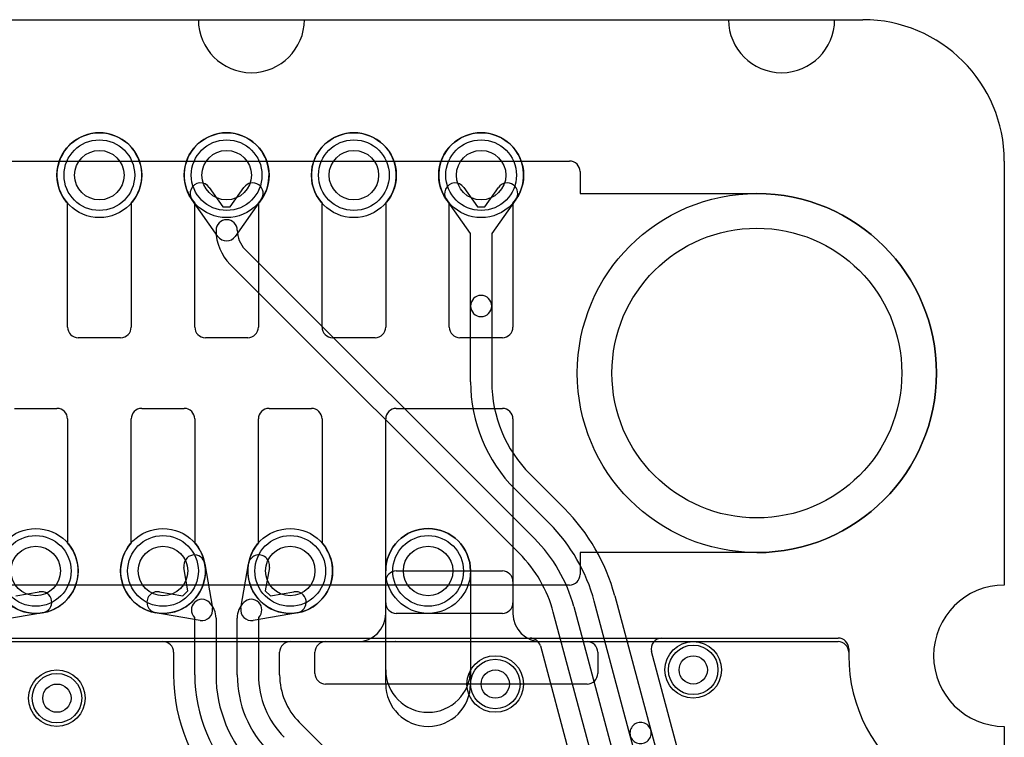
# Model space of a CAD drawing. Extents: x 0 to 20.5, y -6 to 27.
# Tile 14 of 14: x 13 to 20, y 21.9 to 27. Entities that reach past the tile are written whole.
import ezdxf

# ---------------------------------------------------------------- set-up
doc = ezdxf.new("R2010")
doc.units = 0
for name, color, linetype in [('Hole', 1, 'CONTINUOUS'), ('L1', 3, 'CONTINUOUS'), ('L2', 3, 'CONTINUOUS'), ('L3', 3, 'CONTINUOUS'), ('L4', 3, 'CONTINUOUS'), ('Outline', 7, 'CONTINUOUS'), ('PartsArea-A', 111, 'CONTINUOUS'), ('PartsArea-B', 111, 'CONTINUOUS'), ('Resist-A', 2, 'CONTINUOUS'), ('Resist-B', 2, 'CONTINUOUS')]:
    doc.layers.add(name, color=color, linetype=linetype)

msp = doc.modelspace()

# ---------------------------------------------------------------- linework, layer by layer
at = {"layer": 'Hole'}
for centre, radius in [((13.6, 25.9), 0.175), ((14.5, 25.9), 0.175), ((15.4, 25.9), 0.175), ((16.3, 25.9), 0.175), ((18.25, 24.5), 1.025), ((13.15, 23.1), 0.175), ((14.05, 23.1), 0.175), ((14.95, 23.1), 0.175), ((15.925, 23.1), 0.175), ((17.8, 22.4), 0.1), ((16.4, 22.3), 0.1), ((13.3, 22.2), 0.1)]:
    msp.add_circle(centre, radius, dxfattribs=at)
at = {"layer": 'L1'}
for p, q in [((13.375, 24.825), (13.375, 25.70157)), ((13.825, 25.70157), (13.825, 24.825)), ((14.275, 24.825), (14.275, 25.70157)), ((14.725, 25.70157), (14.725, 24.825)), ((15.175, 24.825), (15.175, 25.70157)), ((15.625, 25.70157), (15.625, 24.825)), ((16.075, 24.825), (16.075, 25.70157)), ((16.525, 25.70157), (16.525, 24.825)), ((13.75, 24.75), (13.45, 24.75)), ((14.65, 24.75), (14.35, 24.75)), ((15.55, 24.75), (15.25, 24.75)), ((16.45, 24.75), (16.15, 24.75)), ((13, 24.25), (13.3, 24.25)), ((13.9, 24.25), (14.2, 24.25)), ((14.8, 24.25), (15.1, 24.25)), ((15.7, 24.25), (16.45, 24.25)), ((13.375, 24.175), (13.375, 23.29843)), ((13.825, 23.29843), (13.825, 24.175)), ((14.275, 24.175), (14.275, 23.29843)), ((14.725, 23.29843), (14.725, 24.175)), ((15.175, 24.175), (15.175, 23.29843)), ((15.625, 22.875), (15.625, 24.175)), ((16.525, 24.175), (16.525, 22.875)), ((14.22632, 22.95989), (14.19783, 23.12544)), ((14.34565, 23.15088), (14.39967, 22.83696)), ((14.60033, 22.83696), (14.65435, 23.15088)), ((14.80217, 23.12544), (14.77368, 22.95989)), ((15.69997, 23.1), (16.45003, 23.1)), ((15.625, 22.8), (15.625, 23.02503)), ((16.525, 23.02503), (16.525, 22.8)), ((14.02456, 22.95217), (14.19011, 22.92368)), ((14.19011, 22.92368), (14.22632, 22.95989)), ((14.77368, 22.95989), (14.80989, 22.92368)), ((14.80989, 22.92368), (14.97544, 22.95217)), ((14.31304, 22.75033), (13.99912, 22.80435)), ((15.00088, 22.80435), (14.68696, 22.75033)), ((16.45, 22.8), (15.7, 22.8)), ((14.275, 22.36493), (14.275, 22.76572)), ((14.425, 22.76572), (14.425, 22.36493)), ((14.575, 22.36495), (14.575, 22.76571)), ((14.725, 22.76573), (14.725, 22.36495)), ((9.85001, 22.6), (14.04999, 22.6)), ((14.95001, 22.59996), (18.82503, 22.59996)), ((15.19997, 22.6), (15.425, 22.6)), ((16.725, 22.6), (17.05003, 22.6)), ((14.12496, 22.52503), (14.12496, 22.36493)), ((14.87504, 22.36495), (14.87504, 22.52499)), ((15.125, 22.37497), (15.125, 22.52503)), ((17.125, 22.52503), (17.125, 22.37497)), ((18.9, 22.52499), (18.9, 22.5)), ((17.05003, 22.3), (15.19997, 22.3)), ((15.84158, 21.20168), (15.01416, 22.0291))]:
    msp.add_line(p, q, dxfattribs=at)
for centre, radius in [((13.6, 25.9), 0.3), ((14.5, 25.9), 0.3), ((15.4, 25.9), 0.3), ((16.3, 25.9), 0.3), ((13.15, 23.1), 0.3), ((14.05, 23.1), 0.3), ((14.95, 23.1), 0.3), ((15.925, 23.1), 0.3), ((17.8, 22.4), 0.2), ((16.4, 22.3), 0.2), ((13.3, 22.2), 0.2)]:
    msp.add_circle(centre, radius, dxfattribs=at)
for centre, radius, start, end in [((13.6, 25.9), 0.3, -41.409429, -138.590571), ((14.5, 25.9), 0.3, -41.409429, -138.590571), ((15.4, 25.9), 0.3, -41.409429, -138.590571), ((16.3, 25.9), 0.3, -41.409429, -138.590571), ((13.45, 24.825), 0.075, 180, -90), ((13.75, 24.825), 0.075, -90, 0), ((14.35, 24.825), 0.075, 180, -90), ((14.65, 24.825), 0.075, -90, 0), ((15.25, 24.825), 0.075, 180, -90), ((15.55, 24.825), 0.075, -90, 0), ((16.15, 24.825), 0.075, 180, -90), ((16.45, 24.825), 0.075, -90, 0), ((13.3, 24.175), 0.075, 0, 90), ((13.9, 24.175), 0.075, 90, 180), ((14.2, 24.175), 0.075, 0, 90), ((14.8, 24.175), 0.075, 90, 180), ((15.1, 24.175), 0.075, 0, 90), ((15.7, 24.175), 0.075, 90, 180), ((16.45, 24.175), 0.075, 0, 90), ((13.15, 23.1), 0.3, 138.590571, 41.409429), ((14.05, 23.1), 0.3, 138.590571, 41.409429), ((14.95, 23.1), 0.3, 138.590571, 41.409429), ((14.27174, 23.13816), 0.075, 9.765013, -170.236052), ((14.72826, 23.13816), 0.075, -9.765013, 170.236052), ((15.69997, 23.02503), 0.07497, 90, 180), ((16.45003, 23.02503), 0.07497, 0, 90), ((14.01184, 22.87826), 0.075, 80.234987, -99.763948), ((14.98816, 22.87826), 0.075, -80.234987, 99.763948), ((14.32576, 22.82424), 0.075, 45.005402, -134.995104), ((14.26725, 22.76572), 0.15775, 0, 45.005136), ((14.73275, 22.76573), 0.15775, 135, -179.992736), ((14.67423, 22.82425), 0.075, -45, 135), ((15.7, 22.875), 0.075, 180, -90), ((16.45, 22.875), 0.075, -90, 0), ((14.26725, 22.76572), 0.00775, 0, 45), ((14.32576, 22.82424), 0.075, -99.765013, 9.765013), ((14.67424, 22.82424), 0.075, 170.234987, -80.234987), ((14.73275, 22.76573), 0.00775, 135, 180), ((15.425, 22.8), 0.2, -90, 0), ((16.725, 22.8), 0.2, 180, -90), ((14.04999, 22.52503), 0.07497, 0, 90), ((14.95001, 22.52499), 0.07497, 90, 180), ((15.19997, 22.52503), 0.07497, 90, 180), ((17.05003, 22.52503), 0.07497, 0, 90), ((18.82503, 22.52499), 0.07497, 0, 90), ((20, 22.5), 1.1, 180, -125.062172), ((15.35, 22.36495), 1.22504, -179.999065, -134.999669), ((15.35, 22.36494), 1.075, -179.999467, -135), ((15.35, 22.36494), 0.925, -179.999381, -135), ((15.35, 22.36495), 0.775, 180, -134.999477), ((15.35, 22.36495), 0.625, 180, -134.999352), ((15.35, 22.36495), 0.47496, 180, -134.999147), ((15.19997, 22.37497), 0.07497, 180, -90), ((17.05003, 22.37497), 0.07497, -90, 0)]:
    msp.add_arc(centre, radius, start, end, dxfattribs=at)
at = {"layer": 'L2'}
for p, q in [((14.37749, 25.81345), (14.4744, 25.67625)), ((14.5256, 25.67625), (14.62251, 25.81345)), ((16.17749, 25.81345), (16.2744, 25.67625)), ((16.3256, 25.67625), (16.42251, 25.81345)), ((14.43874, 25.46674), (14.25497, 25.72691)), ((14.74503, 25.72691), (14.56126, 25.46674)), ((16.225, 25.48619), (16.05497, 25.72691)), ((16.54503, 25.72691), (16.375, 25.48619)), ((14.4744, 25.67625), (14.5256, 25.67625)), ((16.2744, 25.67625), (16.3256, 25.67625)), ((16.225, 24.97424), (16.225, 25.48619)), ((16.375, 25.48619), (16.375, 24.97424)), ((14.63082, 25.37524), (16.67684, 23.32922)), ((16.57077, 23.22315), (14.52475, 25.26917)), ((16.225, 24.43847), (16.225, 24.97424)), ((16.375, 24.97424), (16.375, 24.43847)), ((16.64593, 23.78441), (16.889, 23.54134)), ((16.78293, 23.43527), (16.53986, 23.67834)), ((15.625, 22.4), (15.625, 23.1)), ((16.225, 23.1), (16.225, 22.4)), ((17.24488, 22.92494), (17.50001, 21.97274)), ((16.95507, 22.84731), (17.36336, 21.32355)), ((17.35513, 21.93392), (17.09999, 22.88612)), ((17.21847, 21.28473), (16.81018, 22.80849)), ((7.56913, 22.62496), (16.64649, 22.62496)), ((16.71891, 22.56939), (17.07354, 21.24589)), ((17.57828, 22.625), (18.82503, 22.625)), ((17.8609, 21.20561), (17.50586, 22.53063)), ((18.9, 22.55003), (18.9, 22.5)), ((17.50001, 21.97274), (17.75018, 21.03911)), ((17.6053, 21.00028), (17.35513, 21.93392))]:
    msp.add_line(p, q, dxfattribs=at)
for centre, radius in [((14.5, 25.9), 0.3), ((16.3, 25.9), 0.3), ((15.925, 23.1), 0.3), ((17.8, 22.4), 0.2), ((16.4, 22.3), 0.2), ((13.3, 22.2), 0.2)]:
    msp.add_circle(centre, radius, dxfattribs=at)
for centre, radius, start, end in [((14.31623, 25.77018), 0.075, 35.234848, -144.764686), ((14.68377, 25.77018), 0.075, -35.234848, 144.764686), ((16.11623, 25.77018), 0.075, 35.234848, -144.764686), ((16.48377, 25.77018), 0.075, -35.234848, 144.764686), ((14.5, 25.51001), 0.075, 0, 179.997843), ((14.76558, 25.51), 0.34058, 179.998318, -135), ((14.76558, 25.51), 0.19058, 179.996994, -135), ((14.5, 25.51001), 0.075, -144.765152, -35.234848), ((16.3, 24.97424), 0.075, 0, 180), ((16.3, 24.97424), 0.075, 180, 0), ((17.3, 24.43848), 1.075, -179.999467, -135), ((17.3, 24.43848), 0.925, -179.999381, -135), ((15.91673, 22.56906), 1.375, 15.000132, 45.000295), ((15.925, 23.1), 0.3, 0, 180), ((15.91673, 22.56906), 1.225, 15.000264, 45.000331), ((15.9167, 22.56908), 1.075, 14.999979, 45), ((15.9167, 22.56908), 0.925, 14.999991, 45), ((16.64649, 22.54999), 0.07497, 14.996397, 90), ((17.57828, 22.55003), 0.07497, 90, -165.003603), ((18.82503, 22.55003), 0.07497, 0, 90), ((20, 22.5), 1.1, 180, -125.062172), ((15.925, 22.4), 0.3, 180, 0), ((17.42757, 21.95333), 0.075, 14.999823, -165.000058), ((17.42757, 21.95333), 0.075, -165.000177, 14.999931)]:
    msp.add_arc(centre, radius, start, end, dxfattribs=at)
at = {"layer": 'L3'}
for p, q in [((15.625, 22.3), (15.625, 23.1)), ((16.225, 23.1), (16.225, 22.3)), ((1.17497, 22.62496), (18.82503, 22.62496)), ((18.9, 22.54999), (18.9, 22.5))]:
    msp.add_line(p, q, dxfattribs=at)
for centre, radius in [((15.925, 23.1), 0.3), ((17.8, 22.4), 0.2), ((16.4, 22.3), 0.2), ((13.3, 22.2), 0.2)]:
    msp.add_circle(centre, radius, dxfattribs=at)
for centre, radius, start, end in [((15.925, 23.1), 0.3, 0, 180), ((18.82503, 22.54999), 0.07497, 0, 90), ((20, 22.5), 1.1, 180, -125.062172), ((15.925, 22.3), 0.3, 180, 0)]:
    msp.add_arc(centre, radius, start, end, dxfattribs=at)
at = {"layer": 'L4'}
for p, q in [((13.375, 24.825), (13.375, 25.70157)), ((13.825, 25.70157), (13.825, 24.825)), ((14.275, 24.825), (14.275, 25.70157)), ((14.725, 25.70157), (14.725, 24.825)), ((15.175, 24.825), (15.175, 25.70157)), ((15.625, 25.70157), (15.625, 24.825)), ((16.075, 24.825), (16.075, 25.70157)), ((16.525, 25.70157), (16.525, 24.825)), ((13.75, 24.75), (13.45, 24.75)), ((14.65, 24.75), (14.35, 24.75)), ((15.55, 24.75), (15.25, 24.75)), ((16.45, 24.75), (16.15, 24.75)), ((13, 24.25), (13.3, 24.25)), ((13.9, 24.25), (14.2, 24.25)), ((14.8, 24.25), (15.1, 24.25)), ((15.7, 24.25), (16.45, 24.25)), ((13.375, 24.175), (13.375, 23.29843)), ((13.825, 23.29843), (13.825, 24.175)), ((14.275, 24.175), (14.275, 23.29843)), ((14.725, 23.29843), (14.725, 24.175)), ((15.175, 24.175), (15.175, 23.29843)), ((15.625, 22.875), (15.625, 24.175)), ((16.525, 24.175), (16.525, 22.875)), ((15.69997, 23.1), (16.45003, 23.1)), ((15.625, 22.8), (15.625, 23.02503)), ((16.525, 23.02503), (16.525, 22.8)), ((13.00989, 22.92368), (13.17544, 22.95217)), ((13.20088, 22.80435), (12.91043, 22.75437)), ((16.45, 22.8), (15.7, 22.8)), ((12.99931, 22.6), (15.69471, 22.6)), ((15.19997, 22.6), (15.425, 22.6)), ((15.7, 22.59996), (18.825, 22.59996)), ((16.725, 22.6), (17.05003, 22.6)), ((15.125, 22.37497), (15.125, 22.52503)), ((17.125, 22.52503), (17.125, 22.37497)), ((18.9, 22.52496), (18.9, 22.5)), ((17.05003, 22.3), (15.19997, 22.3))]:
    msp.add_line(p, q, dxfattribs=at)
for centre, radius in [((13.6, 25.9), 0.3), ((14.5, 25.9), 0.3), ((15.4, 25.9), 0.3), ((16.3, 25.9), 0.3), ((13.15, 23.1), 0.3), ((14.05, 23.1), 0.3), ((14.95, 23.1), 0.3), ((15.925, 23.1), 0.3), ((17.8, 22.4), 0.2), ((16.4, 22.3), 0.2), ((13.3, 22.2), 0.2)]:
    msp.add_circle(centre, radius, dxfattribs=at)
for centre, radius, start, end in [((13.6, 25.9), 0.3, -41.409429, -138.590571), ((14.5, 25.9), 0.3, -41.409429, -138.590571), ((15.4, 25.9), 0.3, -41.409429, -138.590571), ((16.3, 25.9), 0.3, -41.409429, -138.590571), ((13.45, 24.825), 0.075, 180, -90), ((13.75, 24.825), 0.075, -90, 0), ((14.35, 24.825), 0.075, 180, -90), ((14.65, 24.825), 0.075, -90, 0), ((15.25, 24.825), 0.075, 180, -90), ((15.55, 24.825), 0.075, -90, 0), ((16.15, 24.825), 0.075, 180, -90), ((16.45, 24.825), 0.075, -90, 0), ((13.3, 24.175), 0.075, 0, 90), ((13.9, 24.175), 0.075, 90, 180), ((14.2, 24.175), 0.075, 0, 90), ((14.8, 24.175), 0.075, 90, 180), ((15.1, 24.175), 0.075, 0, 90), ((15.7, 24.175), 0.075, 90, 180), ((16.45, 24.175), 0.075, 0, 90), ((13.15, 23.1), 0.3, 138.590571, 41.409429), ((14.05, 23.1), 0.3, 138.590571, 41.409429), ((14.95, 23.1), 0.3, 138.590571, 41.409429), ((15.69997, 23.02503), 0.07497, 90, 180), ((16.45003, 23.02503), 0.07497, 0, 90), ((13.18816, 22.87826), 0.075, -80.234987, 99.763948), ((15.7, 22.875), 0.075, 180, -90), ((16.45, 22.875), 0.075, -90, 0), ((15.425, 22.8), 0.2, -90, 0), ((16.725, 22.8), 0.2, 180, -90), ((15.19997, 22.52503), 0.07497, 90, 180), ((15.69471, 22.525), 0.075, 89.136694, 90), ((15.7, 22.875), 0.27504, -90.866631, -90), ((17.05003, 22.52503), 0.07497, 0, 90), ((18.825, 22.52496), 0.075, 0, 90), ((20, 22.5), 1.1, 180, -125.062172), ((15.19997, 22.37497), 0.07497, 180, -90), ((17.05003, 22.37497), 0.07497, -90, 0)]:
    msp.add_arc(centre, radius, start, end, dxfattribs=at)
at = {"layer": 'Outline'}
for p, q in [((5.7, 27), (14.3, 27)), ((15.05, 27), (18.05, 27)), ((18.8, 27), (19, 27)), ((20, 26), (20, 23)), ((20, 22), (20, 1))]:
    msp.add_line(p, q, dxfattribs=at)
for centre, radius, start, end in [((14.675, 27), 0.375, 180, 0), ((18.425, 27), 0.375, 180, 0), ((19, 26), 1, 0, 90), ((20, 22.5), 0.5, 90, -90)]:
    msp.add_arc(centre, radius, start, end, dxfattribs=at)
at = {"layer": 'PartsArea-A'}
for p, q in [((1, 27), (19, 27)), ((20, 26), (20, 23)), ((20, 22), (20, 21.5))]:
    msp.add_line(p, q, dxfattribs=at)
for centre, radius, start, end in [((19, 26), 1, 0, 90), ((20, 22.5), 0.5, 90, -90)]:
    msp.add_arc(centre, radius, start, end, dxfattribs=at)
at = {"layer": 'PartsArea-B'}
for p, q in [((1, 27), (19, 27)), ((20, 26), (20, 23)), ((20, 22), (20, 21.5))]:
    msp.add_line(p, q, dxfattribs=at)
for centre, radius, start, end in [((19, 26), 1, 0, 90), ((20, 22.5), 0.5, 90, -90)]:
    msp.add_arc(centre, radius, start, end, dxfattribs=at)
at = {"layer": 'Resist-A'}
for p, q in [((3.075, 26), (16.925, 26)), ((17, 25.925), (17, 25.77)), ((17, 25.77), (18.25, 25.77)), ((18.25, 23.23), (17, 23.23)), ((17, 23.23), (17, 23.075)), ((16.925, 23), (3.075, 23))]:
    msp.add_line(p, q, dxfattribs=at)
for centre, radius in [((13.6, 25.9), 0.25), ((14.5, 25.9), 0.25), ((15.4, 25.9), 0.25), ((16.3, 25.9), 0.25), ((18.25, 24.5), 1.27), ((13.15, 23.1), 0.25), ((14.05, 23.1), 0.25), ((14.95, 23.1), 0.25), ((15.925, 23.1), 0.25), ((17.8, 22.4), 0.175), ((16.4, 22.3), 0.175), ((13.3, 22.2), 0.175)]:
    msp.add_circle(centre, radius, dxfattribs=at)
for centre, radius, start, end in [((16.925, 25.925), 0.075, 0, 90), ((18.25, 24.5), 1.27, -90, 90), ((16.925, 23.075), 0.075, -90, 0)]:
    msp.add_arc(centre, radius, start, end, dxfattribs=at)
at = {"layer": 'Resist-B'}
for p, q in [((3.075, 26), (16.925, 26)), ((17, 25.925), (17, 25.77)), ((17, 25.77), (18.25, 25.77)), ((18.25, 23.23), (17, 23.23)), ((17, 23.23), (17, 23.075)), ((16.925, 23), (3.075, 23))]:
    msp.add_line(p, q, dxfattribs=at)
for centre, radius in [((13.6, 25.9), 0.25), ((14.5, 25.9), 0.25), ((15.4, 25.9), 0.25), ((16.3, 25.9), 0.25), ((18.25, 24.5), 1.27), ((13.15, 23.1), 0.25), ((14.05, 23.1), 0.25), ((14.95, 23.1), 0.25), ((15.925, 23.1), 0.25), ((17.8, 22.4), 0.175), ((16.4, 22.3), 0.175), ((13.3, 22.2), 0.175)]:
    msp.add_circle(centre, radius, dxfattribs=at)
for centre, radius, start, end in [((16.925, 25.925), 0.075, 0, 90), ((18.25, 24.5), 1.27, -90, 90), ((16.925, 23.075), 0.075, -90, 0)]:
    msp.add_arc(centre, radius, start, end, dxfattribs=at)

doc.saveas('drawing.dxf')
